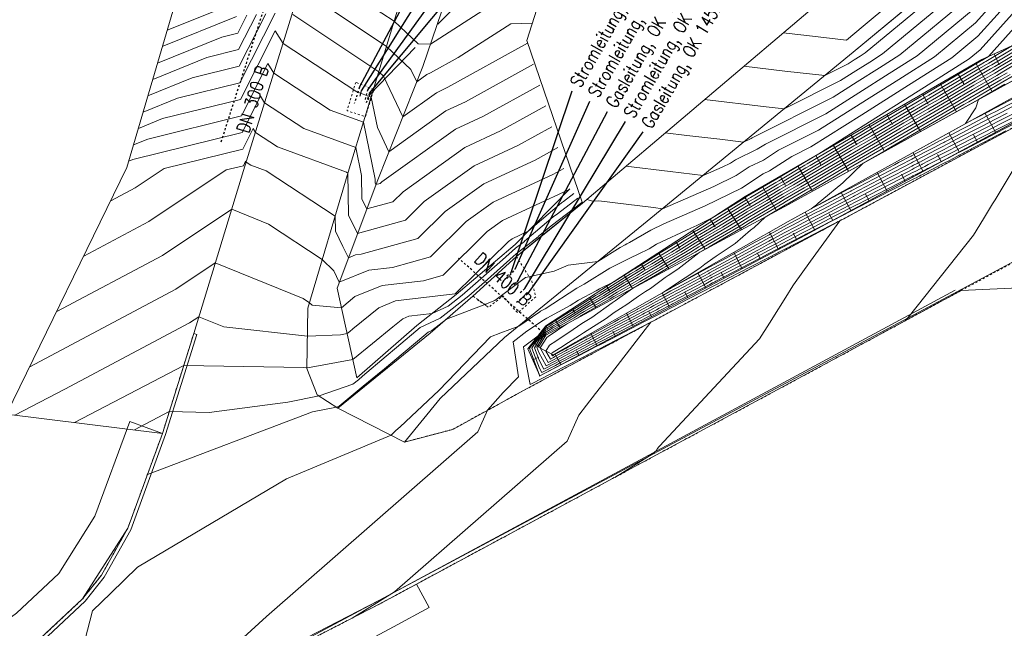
# Model space of a CAD drawing. Header units: metres. Extents: x 3490449 to 3490968, y 5754217 to 5754743.
# Tile 36 of 212: x 3490619 to 3490667, y 5754327 to 5754357. Entities that reach past the tile are written whole.
import ezdxf

# ---------------------------------------------------------------- set-up
doc = ezdxf.new("R2010")
doc.units = ezdxf.units.M
doc.header["$LTSCALE"] = 0.25
for name, pattern in [('Kartierung-07$0$ACAD_ISO12W100', [21, 12, -3, 0, -3, 0, -3]), ('Kartierung-07$0$AUSGEZOGEN', [0]), ('Kartierung-07$0$STRICHLINIE', [19.05, 12.7, -6.35])]:
    doc.linetypes.add(name, pattern=pattern)
for name, color, linetype, lineweight, true_color in [('Kartierung-07$0$$BOESCHUNG', 7, 'Continuous', 18, 0x82563a), ('Kartierung-07$0$$BRUCH', 7, 'Continuous', 18, 0x82563a), ('Kartierung-07$0$$HOEHEN_Haupt', 7, 'Continuous', 18, 0x82563a), ('Kartierung-07$0$$HOEHEN_Mittel', 7, 'Continuous', 18, 0x82563a), ('Kartierung-07$0$B_Befestigt', 7, 'Continuous', 18, 0x82563a), ('Kartierung-07$0$B_Boeschung_OK', 7, 'Continuous', 18, 0x82563a), ('Kartierung-07$0$B_Boeschung_UK', 7, 'Continuous', 18, 0x82563a), ('Kartierung-07$0$B_Flachbord', 7, 'Kartierung-07$0$STRICHLINIE', 18, 0x82563a), ('Kartierung-07$0$B_Nutzungsgrenze', 7, 'Kartierung-07$0$STRICHLINIE', 18, 0x82563a), ('Kartierung-07$0$B_Rinne', 7, 'Continuous', 18, 0x82563a), ('Kartierung-07$0$Hilfe_DGM', 7, 'Continuous', 18, 0x82563a)]:
    doc.layers.add(name, color=color, linetype=linetype, lineweight=lineweight, true_color=true_color)
for name, color, linetype, true_color in [('Kartierung-07$0$B_Gasleitung', 7, 'Kartierung-07$0$STRICHLINIE', 0x82563a), ('Kartierung-07$0$B_Gasleitung_Schrift', 7, 'Kartierung-07$0$AUSGEZOGEN', 0x82563a), ('Kartierung-07$0$B_RW-Leitung_Aus', 7, 'Kartierung-07$0$STRICHLINIE', 0x82563a), ('Kartierung-07$0$B_RW-Leitung_Schrift_Aus', 7, 'Kartierung-07$0$AUSGEZOGEN', 0x82563a), ('Kartierung-07$0$B_Stromleitung', 7, 'Kartierung-07$0$ACAD_ISO12W100', 0x82563a), ('Kartierung-07$0$B_Stromleitung_Schrift', 7, 'Kartierung-07$0$AUSGEZOGEN', 0x82563a), ('Kartierung-07$0$B_Telekommunikationskabel', 7, 'Kartierung-07$0$STRICHLINIE', 0x82563a), ('Kartierung-07$0$B_Telekommunikationskabel_Schrift', 7, 'Kartierung-07$0$STRICHLINIE', 0x82563a), ('Kartierung-07$0$B_Wasserleitung', 7, 'Continuous', 0x82563a), ('Kartierung-07$0$B_Wasserleitung_Schrift', 7, 'Kartierung-07$0$AUSGEZOGEN', 0x82563a)]:
    doc.layers.add(name, color=color, linetype=linetype, true_color=true_color)
doc.layers.add('Kartierung-07$0$B_RW-Leitung', color=7, linetype='Kartierung-07$0$STRICHLINIE')
doc.styles.add('Kartierung-07$0$STANDARD', font='romans.shx', dxfattribs={"width": 0.8})

msp = doc.modelspace()

# ---------------------------------------------------------------- linework, layer by layer
at = {"layer": 'Kartierung-07$0$$BOESCHUNG', "ltscale": 0.02}
for p, q in [((3490666.56, 5754354.951), (3490666.802, 5754354.42)), ((3490665.665, 5754354.507), (3490666.475, 5754353.107)), ((3490664.8, 5754354.007), (3490665.095, 5754353.495)), ((3490663.934, 5754353.506), (3490664.724, 5754352.14)), ((3490663.068, 5754353.005), (3490663.357, 5754352.506)), ((3490662.203, 5754352.505), (3490662.972, 5754351.173)), ((3490661.337, 5754352.004), (3490661.618, 5754351.518)), ((3490666.625, 5754351.14), (3490666.116, 5754352.079)), ((3490660.471, 5754351.504), (3490661.221, 5754350.206)), ((3490659.605, 5754351.003), (3490659.879, 5754350.529)), ((3490664.867, 5754350.187), (3490664.365, 5754351.113)), ((3490665.746, 5754350.664), (3490665.559, 5754351.009)), ((3490658.74, 5754350.503), (3490659.47, 5754349.239)), ((3490657.874, 5754350.002), (3490658.141, 5754349.541)), ((3490663.108, 5754349.234), (3490662.614, 5754350.147)), ((3490663.987, 5754349.711), (3490663.803, 5754350.051)), ((3490657.008, 5754349.502), (3490657.719, 5754348.272)), ((3490661.35, 5754348.281), (3490660.862, 5754349.181)), ((3490662.229, 5754348.758), (3490662.047, 5754349.093)), ((3490656.143, 5754349.001), (3490656.402, 5754348.553)), ((3490655.277, 5754348.5), (3490655.964, 5754347.312)), ((3490659.592, 5754347.328), (3490659.111, 5754348.215)), ((3490660.471, 5754347.805), (3490660.292, 5754348.135)), ((3490654.412, 5754347.998), (3490654.683, 5754347.581)), ((3490653.573, 5754347.454), (3490654.261, 5754346.395)), ((3490657.833, 5754346.375), (3490657.36, 5754347.248)), ((3490658.712, 5754346.852), (3490658.536, 5754347.177)), ((3490652.735, 5754346.909), (3490652.973, 5754346.543)), ((3490651.896, 5754346.365), (3490652.494, 5754345.444)), ((3490656.067, 5754345.436), (3490655.623, 5754346.277)), ((3490656.952, 5754345.903), (3490656.782, 5754346.224)), ((3490651.057, 5754345.82), (3490651.262, 5754345.505)), ((3490650.219, 5754345.275), (3490650.727, 5754344.493)), ((3490654.299, 5754344.502), (3490653.882, 5754345.291)), ((3490655.183, 5754344.969), (3490655.024, 5754345.271)), ((3490649.38, 5754344.731), (3490649.551, 5754344.467)), ((3490652.531, 5754343.568), (3490652.141, 5754344.305)), ((3490653.415, 5754344.035), (3490653.266, 5754344.317)), ((3490648.541, 5754344.186), (3490648.96, 5754343.542)), ((3490647.702, 5754343.642), (3490647.841, 5754343.429)), ((3490650.762, 5754342.633), (3490650.4, 5754343.319)), ((3490651.647, 5754343.1), (3490651.507, 5754343.364)), ((3490646.864, 5754343.097), (3490647.193, 5754342.591)), ((3490646.025, 5754342.553), (3490646.13, 5754342.391)), ((3490648.994, 5754341.699), (3490648.659, 5754342.332)), ((3490649.878, 5754342.166), (3490649.749, 5754342.41)), ((3490645.186, 5754342.008), (3490645.425, 5754341.64)), ((3490644.736, 5754341.716), (3490644.816, 5754341.593)), ((3490648.11, 5754341.232), (3490647.991, 5754341.457)), ((3490644.116, 5754340.931), (3490644.395, 5754340.711)), ((3490647.226, 5754340.765), (3490646.918, 5754341.346)), ((3490646.341, 5754340.298), (3490646.233, 5754340.503)), ((3490644.097, 5754340.07), (3490644.387, 5754340.198)), ((3490645.457, 5754339.831), (3490645.177, 5754340.36))]:
    msp.add_line(p, q, dxfattribs=at)
at = {"layer": 'Kartierung-07$0$$BRUCH', "ltscale": 0.02}
for p, q in [((3490659.701, 5754355.035), (3490674.26, 5754367.107)), ((3490638.745, 5754354.346, 147.144), (3490640.383, 5754359.16, 147.392)), ((3490635.114, 5754349.196), (3490637.908, 5754358.394)), ((3490658.241, 5754357.635), (3490646.514, 5754347.692)), ((3490630.017, 5754349.286), (3490632.373, 5754356.856)), ((3490670.842, 5754356.899), (3490665.968, 5754354.682)), ((3490670.631, 5754355.402), (3490656.545, 5754347.624)), ((3490649.665, 5754346.806), (3490659.701, 5754355.035)), ((3490636.55, 5754348.83, 146.82), (3490638.745, 5754354.346, 147.144)), ((3490665.968, 5754354.682), (3490654.446, 5754348.02)), ((3490656.529, 5754346.79), (3490670.363, 5754354.422)), ((3490657.377, 5754346.128), (3490671.255, 5754353.65)), ((3490669.455, 5754352.424), (3490656.059, 5754345.226)), ((3490627.593, 5754341.352), (3490630.017, 5754349.286)), ((3490633.142, 5754342.574), (3490635.114, 5754349.196)), ((3490634.567, 5754343.549, 146.375), (3490636.55, 5754348.83, 146.82)), ((3490626.613, 5754323.028), (3490673.878, 5754348.259)), ((3490645.899, 5754348.394, 146.303), (3490643.238, 5754345.674, 146.168)), ((3490643.307, 5754345.094, 145.949), (3490646.514, 5754347.692, 145.989)), ((3490656.545, 5754347.624), (3490644.735, 5754341.268)), ((3490654.446, 5754348.02), (3490644.736, 5754341.716)), ((3490642.721, 5754341.146), (3490649.665, 5754346.806)), ((3490645.084, 5754340.307), (3490656.529, 5754346.79)), ((3490643.238, 5754345.674, 146.168), (3490640.363, 5754343.25, 146.196)), ((3490644.44, 5754339.293), (3490657.377, 5754346.128)), ((3490656.059, 5754345.226), (3490643.647, 5754338.571)), ((3490641.179, 5754343.167, 145.937), (3490643.307, 5754345.094, 145.949)), ((3490635.536, 5754339.194, 146.03), (3490634.567, 5754343.549, 146.375)), ((3490640.363, 5754343.25, 146.196), (3490638.461, 5754341.738, 146.04)), ((3490639.1, 5754341.357, 145.877), (3490641.179, 5754343.167, 145.937)), ((3490633.103, 5754339.643), (3490633.142, 5754342.574)), ((3490627.593, 5754341.352), (3490626.067, 5754336.485)), ((3490634.613, 5754337.713, 145.891), (3490639.1, 5754341.357, 145.877)), ((3490638.461, 5754341.738, 146.04), (3490635.536, 5754339.194, 146.03)), ((3490644.736, 5754341.716), (3490643.86, 5754340.606)), ((3490639.586, 5754338.178), (3490642.721, 5754341.146)), ((3490644.735, 5754341.268), (3490644.381, 5754340.688)), ((3490643.86, 5754340.606), (3490644.44, 5754339.293)), ((3490644.381, 5754340.688), (3490645.084, 5754340.307)), ((3490633.601, 5754338.37), (3490633.103, 5754339.643)), ((3490643.647, 5754338.571), (3490640.198, 5754336.682)), ((3490634.613, 5754337.713), (3490633.601, 5754338.37)), ((3490637.85, 5754336.067), (3490639.586, 5754338.178)), ((3490634.613, 5754337.713), (3490637.85, 5754336.067)), ((3490640.198, 5754336.682), (3490637.85, 5754336.067)), ((3490624.376, 5754331.866), (3490626.067, 5754336.485)), ((3490622.181, 5754328.434), (3490624.376, 5754331.866)), ((3490622.181, 5754328.434), (3490620.12, 5754326.501))]:
    msp.add_line(p, q, dxfattribs=at)
at = {"layer": 'Kartierung-07$0$$HOEHEN_Haupt', "ltscale": 0.02}
for points in [[(3490673.732, 5754370.166), (3490673.364, 5754367.288), (3490668.001, 5754362.82), (3490666.387, 5754361.474), (3490664.988, 5754360.308), (3490664.32, 5754359.751), (3490660.182, 5754356.304), (3490659.369, 5754355.626), (3490657.301, 5754355.861), (3490656.29, 5754355.981)], [(3490646.724, 5754347.87), (3490647.021, 5754347.784), (3490647.31, 5754347.799), (3490649.974, 5754347.473), (3490650.416, 5754347.422), (3490652.91, 5754348.498), (3490653.994, 5754349.034), (3490654.641, 5754349.455), (3490655.325, 5754349.784), (3490656.066, 5754350.262), (3490658.003, 5754351.235), (3490660.046, 5754352.526), (3490661.922, 5754353.711), (3490663.665, 5754354.812), (3490665.657, 5754356.466), (3490667.442, 5754358.464)], [(3490631.556, 5754356.935), (3490629.841, 5754353.546), (3490626.792, 5754352.796), (3490625.129, 5754352.125)], [(3490626.293, 5754356.101), (3490628.701, 5754357.073)], [(3490643.846, 5754355.47), (3490639.97, 5754353.327), (3490639.408, 5754353.067), (3490637.769, 5754351.894), (3490636.824, 5754353.872), (3490636.599, 5754354.084), (3490632.42, 5754356.869)], [(3490668.634, 5754355.895), (3490666.303, 5754354.504), (3490666.193, 5754354.44), (3490665.825, 5754354.226), (3490663.57, 5754352.889), (3490663.201, 5754352.674), (3490662.668, 5754352.365), (3490660.488, 5754351.072), (3490659.858, 5754350.706), (3490657.753, 5754349.459), (3490657.441, 5754349.278), (3490656.43, 5754348.679), (3490656.068, 5754348.469), (3490655.1, 5754347.897), (3490654.503, 5754347.547), (3490652.786, 5754346.486), (3490652.231, 5754346.163), (3490652.089, 5754346.08), (3490650.85, 5754345.313), (3490650.392, 5754345.047), (3490649.901, 5754344.743), (3490649.522, 5754344.523), (3490649.151, 5754344.293), (3490648.697, 5754344.03), (3490647.459, 5754343.258), (3490647.015, 5754343.003), (3490646.369, 5754342.598), (3490645.336, 5754341.95), (3490645.06, 5754341.794), (3490644.873, 5754341.676), (3490644.736, 5754341.599), (3490643.981, 5754340.697), (3490643.932, 5754340.617), (3490644.403, 5754339.376), (3490644.422, 5754339.276), (3490644.446, 5754339.289), (3490645.192, 5754339.676), (3490645.246, 5754339.704), (3490645.567, 5754339.87), (3490645.977, 5754340.082), (3490646.107, 5754340.15), (3490646.977, 5754340.6), (3490647.151, 5754340.691), (3490647.457, 5754340.849), (3490647.894, 5754341.074), (3490649.535, 5754341.924), (3490649.726, 5754342.023), (3490649.836, 5754342.08), (3490650.118, 5754342.226), (3490650.406, 5754342.374), (3490650.901, 5754342.63), (3490651.686, 5754343.034), (3490652.912, 5754343.668), (3490652.981, 5754343.704), (3490654.1, 5754344.283), (3490655.503, 5754345.002), (3490655.622, 5754345.063), (3490655.906, 5754345.208), (3490656.037, 5754345.276), (3490656.081, 5754345.299), (3490657.168, 5754345.861), (3490657.404, 5754345.982), (3490658.597, 5754346.599), (3490658.659, 5754346.63), (3490659.047, 5754346.832), (3490658.654, 5754346.287), (3490657.625, 5754344.861), (3490656.798, 5754343.714), (3490656.604, 5754343.404), (3490656.577, 5754343.373), (3490655.623, 5754341.853), (3490655.145, 5754341.092), (3490650.267, 5754335.867), (3490650.234, 5754335.826), (3490650.178, 5754335.754), (3490650.156, 5754335.725), (3490650.143, 5754335.708), (3490650.132, 5754335.694), (3490650.115, 5754335.657), (3490649.87, 5754335.443), (3490649.79, 5754335.394), (3490648.091, 5754334.346)], [(3490669.52, 5754355.591), (3490667.042, 5754354.113), (3490666.689, 5754353.908), (3490665.511, 5754353.223), (3490664.522, 5754352.636), (3490663.426, 5754352), (3490661.841, 5754351.079), (3490660.991, 5754350.575), (3490659.234, 5754349.555), (3490658.484, 5754349.111), (3490657.664, 5754348.636), (3490657.321, 5754348.432), (3490656.392, 5754347.894), (3490656.083, 5754347.711), (3490654.589, 5754346.837), (3490654.143, 5754346.561), (3490652.607, 5754345.666), (3490652.213, 5754345.437), (3490652.004, 5754345.307), (3490650.617, 5754344.503), (3490650.57, 5754344.474), (3490649.373, 5754343.781), (3490649.363, 5754343.775), (3490648.962, 5754343.543), (3490648.112, 5754342.931), (3490647.965, 5754342.837), (3490646.969, 5754342.132), (3490646.489, 5754341.827), (3490645.86, 5754341.39), (3490645.48, 5754341.15), (3490645.221, 5754340.972), (3490644.913, 5754340.778), (3490644.739, 5754340.494), (3490644.954, 5754340.102)], [(3490644.954, 5754340.102), (3490645.111, 5754340.184), (3490645.18, 5754340.22), (3490645.685, 5754340.498), (3490645.78, 5754340.548), (3490645.986, 5754340.656), (3490646.688, 5754341.041), (3490646.734, 5754341.066), (3490646.818, 5754341.109), (3490647.97, 5754341.743), (3490648.482, 5754342.01), (3490649.22, 5754342.415), (3490649.29, 5754342.451), (3490649.331, 5754342.473), (3490649.827, 5754342.745), (3490649.939, 5754342.803), (3490650.305, 5754343.004), (3490650.515, 5754343.113), (3490650.838, 5754343.29), (3490651.456, 5754343.612), (3490652.664, 5754344.272), (3490652.705, 5754344.294), (3490653.123, 5754344.522), (3490653.906, 5754344.93), (3490655.015, 5754345.535), (3490655.144, 5754345.602), (3490655.589, 5754345.844), (3490655.753, 5754345.93), (3490655.809, 5754345.959), (3490656.371, 5754346.265), (3490656.869, 5754346.524), (3490657.751, 5754346.992), (3490658.296, 5754347.272), (3490659.13, 5754347.714), (3490659.711, 5754348.012), (3490659.77, 5754348.042), (3490660.984, 5754348.686), (3490662.246, 5754349.331), (3490662.555, 5754349.494), (3490662.635, 5754349.535), (3490662.813, 5754349.626), (3490662.919, 5754349.68), (3490662.941, 5754349.691), (3490663.384, 5754349.926), (3490663.932, 5754350.206), (3490664.128, 5754350.309), (3490664.362, 5754350.429), (3490664.457, 5754350.477), (3490664.952, 5754350.739), (3490666.255, 5754351.403), (3490666.738, 5754351.658), (3490667.489, 5754352.04)], [(3490645.319, 5754350.394), (3490644.223, 5754349.788), (3490641.71, 5754348.624), (3490639.832, 5754347.281), (3490638.505, 5754345.968), (3490635.741, 5754345.203), (3490635.468, 5754345.171), (3490635.124, 5754345.032), (3490634.854, 5754345.578), (3490634.486, 5754346.32), (3490634.475, 5754347.052), (3490631.115, 5754349.267), (3490630.377, 5754349.536), (3490630.143, 5754349.69), (3490630.118, 5754349.73), (3490630.008, 5754349.512), (3490629.171, 5754349.306), (3490625.399, 5754346.792), (3490622.234, 5754345.115)], [(3490646.492, 5754347.717), (3490645.002, 5754346.579), (3490644.697, 5754346.346), (3490644.384, 5754346.08), (3490644.359, 5754346.056), (3490643.291, 5754345.229), (3490641.741, 5754343.851), (3490640.981, 5754343.187), (3490639.587, 5754342.087), (3490638.618, 5754341.645), (3490637.464, 5754340.663), (3490636.966, 5754340.25), (3490635.807, 5754339.264), (3490635.607, 5754339.098), (3490635.337, 5754338.874), (3490633.694, 5754338.31), (3490632.172, 5754338.013), (3490628.348, 5754337.509), (3490626.399, 5754337.544), (3490624.699, 5754336.653)]]:
    msp.add_lwpolyline(points, dxfattribs=at)
at = {"layer": 'Kartierung-07$0$$HOEHEN_Mittel', "ltscale": 0.02}
for points in [[(3490650.551, 5754351.114), (3490651.601, 5754350.986), (3490653.209, 5754350.797), (3490654.367, 5754350.661), (3490654.731, 5754350.836), (3490654.785, 5754350.872), (3490658.725, 5754352.852), (3490659.899, 5754353.593), (3490660.977, 5754354.274), (3490661.978, 5754354.907), (3490665.43, 5754357.772), (3490666.454, 5754358.919), (3490667.878, 5754360.101), (3490668.341, 5754360.395), (3490674.006, 5754365.097), (3490674.754, 5754365.592), (3490675.289, 5754365.946), (3490675.788, 5754366.277), (3490682.286, 5754373.594), (3490682.847, 5754376.548), (3490684.002, 5754378.556)], [(3490652.464, 5754352.736), (3490655.457, 5754352.382), (3490656.342, 5754352.281), (3490659.087, 5754353.661), (3490659.826, 5754354.127), (3490660.504, 5754354.556), (3490661.135, 5754354.954), (3490665.316, 5754358.425), (3490665.96, 5754359.146), (3490667.545, 5754360.462), (3490667.835, 5754360.646), (3490674.101, 5754365.847), (3490674.57, 5754366.157), (3490674.905, 5754366.379), (3490675.218, 5754366.586), (3490679.291, 5754371.174), (3490679.949, 5754374.639), (3490680.061, 5754375.23), (3490680.292, 5754375.631)], [(3490654.377, 5754354.359), (3490656.379, 5754354.121), (3490658.318, 5754353.901), (3490659.448, 5754354.469), (3490659.752, 5754354.661), (3490660.032, 5754354.838), (3490660.291, 5754355.002), (3490665.202, 5754359.079), (3490665.466, 5754359.374), (3490667.211, 5754360.822), (3490667.33, 5754360.897), (3490674.196, 5754366.597), (3490674.385, 5754366.723), (3490674.521, 5754366.813), (3490674.648, 5754366.896), (3490676.296, 5754368.753), (3490676.688, 5754370.813), (3490676.951, 5754372.871)], [(3490648.637, 5754349.492), (3490650.787, 5754349.23), (3490652.391, 5754349.041), (3490653.32, 5754349.442), (3490653.724, 5754349.642), (3490653.964, 5754349.799), (3490655.028, 5754350.31), (3490655.426, 5754350.567), (3490658.364, 5754352.044), (3490659.972, 5754353.06), (3490661.45, 5754353.993), (3490662.822, 5754354.859), (3490665.544, 5754357.119), (3490666.948, 5754358.691), (3490668.212, 5754359.74)], [(3490667.936, 5754358.236), (3490665.771, 5754355.812), (3490664.509, 5754354.764), (3490662.395, 5754353.429), (3490660.119, 5754351.992), (3490657.641, 5754350.427), (3490656.707, 5754349.957), (3490655.622, 5754349.258), (3490655.318, 5754349.112), (3490654.265, 5754348.427), (3490652.5, 5754347.554), (3490650.478, 5754346.681), (3490649.842, 5754346.378), (3490648.813, 5754345.768), (3490648.681, 5754345.703), (3490648.591, 5754345.659), (3490648.348, 5754345.54), (3490647.273, 5754344.856), (3490645.823, 5754344.674), (3490645.711, 5754344.626), (3490645.144, 5754344.383), (3490643.74, 5754344.07), (3490642.247, 5754342.95), (3490641.547, 5754342.685), (3490639.897, 5754342.051), (3490639.191, 5754341.493), (3490639.01, 5754341.411), (3490638.794, 5754341.227), (3490636.872, 5754339.634), (3490636.712, 5754339.498), (3490635.843, 5754338.778), (3490634.673, 5754337.809), (3490634.537, 5754337.762), (3490633.372, 5754337.535), (3490625.332, 5754334.478)], [(3490668.431, 5754358.009), (3490665.885, 5754355.159), (3490665.352, 5754354.717), (3490662.868, 5754353.147), (3490660.192, 5754351.458), (3490658.033, 5754350.094), (3490657.314, 5754349.668), (3490657.307, 5754349.664), (3490655.895, 5754348.827), (3490655.873, 5754348.814), (3490654.511, 5754348.008), (3490654.452, 5754347.973), (3490652.86, 5754346.99), (3490652.09, 5754346.609), (3490651.789, 5754346.479), (3490650.127, 5754345.687), (3490649.768, 5754345.474), (3490649.223, 5754345.206), (3490648.851, 5754345.024), (3490647.851, 5754344.533), (3490646.606, 5754343.742), (3490646.247, 5754343.555), (3490644.707, 5754342.553), (3490644.477, 5754342.428), (3490644.443, 5754342.409), (3490643.415, 5754341.712), (3490642.542, 5754341.381), (3490642.035, 5754341.186), (3490639.525, 5754338.575), (3490639.27, 5754338.335), (3490637.636, 5754336.812), (3490637.437, 5754336.625), (3490637.197, 5754336.399), (3490632.111, 5754334.278), (3490624.854, 5754329.976), (3490623.559, 5754328.714), (3490622.666, 5754327.843), (3490622.044, 5754325.472)], [(3490668.925, 5754357.782), (3490666.285, 5754354.826), (3490666.008, 5754354.661), (3490665.995, 5754354.653), (3490665.951, 5754354.628), (3490663.189, 5754352.99), (3490663.112, 5754352.944), (3490662.999, 5754352.879), (3490660.287, 5754351.271), (3490660.107, 5754351.167), (3490657.46, 5754349.598), (3490657.352, 5754349.535), (3490656.073, 5754348.778), (3490655.938, 5754348.699), (3490654.707, 5754347.971), (3490654.469, 5754347.831), (3490652.243, 5754346.456), (3490652.081, 5754346.362), (3490652.039, 5754346.338), (3490650.388, 5754345.315), (3490650.302, 5754345.265), (3490649.634, 5754344.851), (3490649.581, 5754344.82), (3490649.066, 5754344.5), (3490649.023, 5754344.475), (3490648.053, 5754343.869), (3490647.354, 5754343.526), (3490647.18, 5754343.416), (3490646.322, 5754342.97), (3490645.919, 5754342.708), (3490644.787, 5754342.092), (3490644.616, 5754341.999), (3490643.815, 5754341.456), (3490643.14, 5754340.947), (3490643.405, 5754339.244), (3490642.649, 5754338.474), (3490641.892, 5754337.61), (3490641.416, 5754336.556), (3490631.141, 5754327.579), (3490628.342, 5754325.034)], [(3490635.547, 5754357.738), (3490637.345, 5754356.54), (3490638.519, 5754355.441), (3490639.115, 5754355.433), (3490642.121, 5754357.358)], [(3490644.071, 5754356.444), (3490643.026, 5754356.419), (3490640.458, 5754354.774), (3490639.119, 5754354.035), (3490638.948, 5754353.955), (3490638.447, 5754353.597), (3490638.158, 5754354.201), (3490636.972, 5754355.312), (3490633.983, 5754357.303)], [(3490631.098, 5754356.903), (3490629.808, 5754354.353), (3490627.513, 5754353.788), (3490625.362, 5754352.92)], [(3490625.594, 5754353.715), (3490628.235, 5754354.781), (3490629.775, 5754355.16), (3490630.641, 5754356.871)], [(3490625.827, 5754354.51), (3490628.956, 5754355.774), (3490629.742, 5754355.967), (3490630.183, 5754356.839)], [(3490626.06, 5754355.306), (3490629.678, 5754356.766)], [(3490670.791, 5754356.849), (3490666.599, 5754354.348), (3490666.392, 5754354.227), (3490665.7, 5754353.825), (3490663.951, 5754352.788), (3490663.291, 5754352.404), (3490662.337, 5754351.85), (3490660.689, 5754350.873), (3490659.608, 5754350.246), (3490658.045, 5754349.32), (3490657.53, 5754349.021), (3490656.786, 5754348.58), (3490656.197, 5754348.239), (3490655.494, 5754347.822), (3490654.538, 5754347.263), (3490653.329, 5754346.516), (3490652.381, 5754345.964), (3490652.139, 5754345.823), (3490651.311, 5754345.311), (3490650.482, 5754344.829), (3490650.169, 5754344.635), (3490649.462, 5754344.226), (3490649.236, 5754344.086), (3490648.37, 5754343.585), (3490647.661, 5754343.143), (3490646.734, 5754342.61), (3490646.395, 5754342.398), (3490645.852, 5754342.058), (3490645.172, 5754341.672), (3490645.082, 5754341.616), (3490644.735, 5754341.419), (3490644.389, 5754341.007), (3490644.175, 5754340.656), (3490644.408, 5754340.042), (3490644.643, 5754339.613), (3490645.176, 5754339.891), (3490645.409, 5754340.013), (3490645.605, 5754340.121), (3490645.913, 5754340.281), (3490646.578, 5754340.629), (3490646.843, 5754340.775), (3490646.984, 5754340.848), (3490647.238, 5754340.98), (3490647.668, 5754341.217), (3490649.092, 5754341.96), (3490649.358, 5754342.106), (3490649.543, 5754342.202), (3490649.652, 5754342.259), (3490649.829, 5754342.356), (3490650.116, 5754342.506), (3490650.246, 5754342.577), (3490650.771, 5754342.851), (3490650.884, 5754342.912), (3490652.405, 5754343.705), (3490652.807, 5754343.925), (3490652.902, 5754343.974), (3490653.041, 5754344.05), (3490654.809, 5754344.97), (3490655.157, 5754345.16), (3490655.432, 5754345.303), (3490655.57, 5754345.379), (3490655.915, 5754345.558), (3490656.034, 5754345.62), (3490656.205, 5754345.713), (3490657.228, 5754346.245), (3490657.487, 5754346.382), (3490658.569, 5754346.937), (3490658.78, 5754347.049), (3490659.898, 5754347.622), (3490660.01, 5754347.679), (3490660.255, 5754347.809), (3490662.582, 5754348.999), (3490662.609, 5754349.013), (3490662.754, 5754349.087), (3490663.079, 5754349.253), (3490663.272, 5754349.352), (3490663.312, 5754349.372), (3490663.334, 5754349.384), (3490664.207, 5754349.83), (3490664.318, 5754349.887), (3490664.708, 5754350.088), (3490664.732, 5754350.1), (3490664.883, 5754350.178), (3490665.097, 5754350.29), (3490667.054, 5754351.302), (3490667.78, 5754351.677)], [(3490669.808, 5754356.429), (3490666.451, 5754354.426), (3490666.293, 5754354.334), (3490665.763, 5754354.026), (3490663.761, 5754352.838), (3490663.246, 5754352.539), (3490662.503, 5754352.108), (3490660.589, 5754350.973), (3490659.733, 5754350.476), (3490657.899, 5754349.389), (3490657.486, 5754349.15), (3490656.608, 5754348.63), (3490656.132, 5754348.354), (3490655.297, 5754347.859), (3490654.52, 5754347.405), (3490653.057, 5754346.501), (3490652.306, 5754346.064), (3490652.114, 5754345.952), (3490651.08, 5754345.312), (3490650.437, 5754344.938), (3490650.035, 5754344.689), (3490649.492, 5754344.375), (3490649.194, 5754344.189), (3490648.533, 5754343.808), (3490647.56, 5754343.2), (3490646.874, 5754342.807), (3490646.382, 5754342.498), (3490645.594, 5754342.004), (3490645.116, 5754341.733), (3490644.978, 5754341.646), (3490644.736, 5754341.509), (3490644.185, 5754340.852), (3490644.054, 5754340.636), (3490644.424, 5754339.66), (3490644.539, 5754339.45), (3490645.198, 5754339.794), (3490645.486, 5754339.944), (3490645.578, 5754339.995), (3490645.957, 5754340.193), (3490646.775, 5754340.62), (3490646.895, 5754340.686), (3490647.068, 5754340.776), (3490647.378, 5754340.938), (3490647.568, 5754341.042), (3490649.296, 5754341.944), (3490649.404, 5754342.003), (3490649.628, 5754342.12), (3490649.759, 5754342.188), (3490649.83, 5754342.227), (3490650.175, 5754342.407), (3490650.226, 5754342.435), (3490650.857, 5754342.763), (3490650.899, 5754342.787), (3490652.721, 5754343.736), (3490652.855, 5754343.809), (3490652.968, 5754343.868), (3490653.013, 5754343.893), (3490655.11, 5754344.984), (3490655.204, 5754345.035), (3490655.528, 5754345.204), (3490655.564, 5754345.223), (3490655.969, 5754345.434), (3490656.109, 5754345.506), (3490656.15, 5754345.529), (3490657.347, 5754346.151), (3490657.399, 5754346.179), (3490658.66, 5754346.826), (3490658.663, 5754346.828), (3490658.743, 5754346.868), (3490659.961, 5754347.488), (3490660.061, 5754347.539), (3490660.81, 5754347.928), (3490662.689, 5754348.892), (3490662.76, 5754348.929), (3490662.908, 5754349.005), (3490662.989, 5754349.046), (3490663.005, 5754349.054), (3490664.053, 5754349.601), (3490664.414, 5754349.787), (3490664.54, 5754349.852), (3490664.818, 5754349.997), (3490664.864, 5754350.021), (3490666.793, 5754351.03), (3490667.137, 5754351.208)], [(3490668.071, 5754351.977), (3490666.958, 5754351.41), (3490666.863, 5754351.36), (3490664.906, 5754350.363), (3490664.755, 5754350.283), (3490664.611, 5754350.209), (3490664.254, 5754350.027), (3490664.19, 5754349.993), (3490663.351, 5754349.565), (3490663.188, 5754349.479), (3490663.154, 5754349.461), (3490662.99, 5754349.378), (3490662.714, 5754349.237), (3490662.591, 5754349.174), (3490662.47, 5754349.11), (3490660.498, 5754348.101), (3490659.93, 5754347.8), (3490659.836, 5754347.752), (3490658.897, 5754347.271), (3490658.478, 5754347.049), (3490657.575, 5754346.586), (3490657.108, 5754346.338), (3490656.261, 5754345.897), (3490655.959, 5754345.733), (3490655.861, 5754345.682), (3490655.577, 5754345.534), (3490655.336, 5754345.403), (3490655.11, 5754345.285), (3490654.508, 5754344.957), (3490653.068, 5754344.207), (3490652.837, 5754344.081), (3490652.759, 5754344.041), (3490652.089, 5754343.674), (3490650.869, 5754343.038), (3490650.686, 5754342.938), (3490650.266, 5754342.719), (3490650.057, 5754342.605), (3490649.829, 5754342.486), (3490649.545, 5754342.33), (3490649.459, 5754342.285), (3490649.312, 5754342.209), (3490648.889, 5754341.977), (3490647.769, 5754341.392), (3490647.098, 5754341.023), (3490646.901, 5754340.921), (3490646.791, 5754340.864), (3490646.381, 5754340.638), (3490645.869, 5754340.37), (3490645.632, 5754340.246), (3490645.333, 5754340.082), (3490645.155, 5754339.989), (3490644.746, 5754339.776), (3490644.392, 5754340.424), (3490644.297, 5754340.675), (3490644.594, 5754341.161), (3490644.735, 5754341.33), (3490645.187, 5754341.585), (3490645.228, 5754341.612), (3490646.11, 5754342.111), (3490646.408, 5754342.298), (3490646.593, 5754342.414), (3490647.762, 5754343.085), (3490648.207, 5754343.363), (3490649.279, 5754343.982), (3490649.432, 5754344.078), (3490650.303, 5754344.582), (3490650.527, 5754344.721), (3490651.542, 5754345.31), (3490652.164, 5754345.694), (3490652.456, 5754345.865), (3490653.6, 5754346.531), (3490654.555, 5754347.121), (3490655.69, 5754347.785), (3490656.262, 5754348.124), (3490656.964, 5754348.531), (3490657.575, 5754348.893), (3490658.192, 5754349.25), (3490659.484, 5754350.016), (3490660.79, 5754350.774), (3490662.172, 5754351.593), (3490663.336, 5754352.269), (3490664.142, 5754352.737), (3490665.637, 5754353.624), (3490666.491, 5754354.121), (3490666.747, 5754354.27), (3490670.367, 5754356.43)], [(3490644.141, 5754354.455), (3490640.821, 5754352.619), (3490639.868, 5754352.178), (3490637.092, 5754350.192), (3490636.53, 5754351.368), (3490636.226, 5754352.856), (3490635.526, 5754353.111), (3490631.938, 5754355.457), (3490631.563, 5754356.076), (3490629.875, 5754352.739), (3490626.07, 5754351.803), (3490624.896, 5754351.33)], [(3490664.929, 5754350.551), (3490664.606, 5754350.38), (3490664.487, 5754350.319), (3490664.191, 5754350.168), (3490664.061, 5754350.099), (3490663.367, 5754349.745), (3490663.064, 5754349.585), (3490663.036, 5754349.571), (3490662.902, 5754349.502), (3490662.674, 5754349.386), (3490662.573, 5754349.334), (3490662.358, 5754349.22), (3490660.741, 5754348.393), (3490659.85, 5754347.921), (3490659.773, 5754347.882), (3490659.014, 5754347.493), (3490658.387, 5754347.161), (3490657.663, 5754346.789), (3490656.989, 5754346.431), (3490656.316, 5754346.081), (3490655.884, 5754345.846), (3490655.807, 5754345.806), (3490655.583, 5754345.689), (3490655.24, 5754345.502), (3490655.062, 5754345.41), (3490654.207, 5754344.943), (3490653.095, 5754344.365), (3490652.771, 5754344.187), (3490652.712, 5754344.156), (3490651.773, 5754343.643), (3490650.853, 5754343.164), (3490650.6, 5754343.026), (3490650.285, 5754342.861), (3490649.998, 5754342.704), (3490649.828, 5754342.615), (3490649.438, 5754342.401), (3490649.374, 5754342.368), (3490649.266, 5754342.312), (3490648.685, 5754341.993), (3490647.869, 5754341.568), (3490646.958, 5754341.066), (3490646.817, 5754340.993), (3490646.74, 5754340.952), (3490646.184, 5754340.647), (3490645.824, 5754340.459), (3490645.658, 5754340.372), (3490645.257, 5754340.151), (3490645.133, 5754340.086), (3490644.85, 5754339.939), (3490644.466, 5754340.642), (3490644.777, 5754341.152), (3490644.85, 5754341.198), (3490645.302, 5754341.508), (3490645.349, 5754341.538), (3490645.735, 5754341.806), (3490646.368, 5754342.165), (3490646.42, 5754342.198), (3490646.453, 5754342.218), (3490647.863, 5754343.028), (3490648.043, 5754343.14), (3490649.321, 5754343.878), (3490649.402, 5754343.929), (3490650.437, 5754344.528), (3490650.572, 5754344.612), (3490651.773, 5754345.309), (3490652.188, 5754345.566), (3490652.531, 5754345.766), (3490653.872, 5754346.546), (3490654.572, 5754346.979), (3490655.887, 5754347.748), (3490656.327, 5754348.009), (3490657.143, 5754348.482), (3490657.619, 5754348.764), (3490658.338, 5754349.181), (3490659.359, 5754349.786), (3490660.89, 5754350.674), (3490662.007, 5754351.336), (3490663.381, 5754352.135), (3490664.332, 5754352.687), (3490665.574, 5754353.424), (3490666.59, 5754354.015), (3490666.895, 5754354.191), (3490669.944, 5754356.01)], [(3490667.46, 5754355.36), (3490666.156, 5754354.583), (3490666.094, 5754354.547), (3490665.888, 5754354.427), (3490663.38, 5754352.939), (3490663.156, 5754352.809), (3490662.834, 5754352.622), (3490660.388, 5754351.172), (3490659.982, 5754350.937), (3490657.607, 5754349.529), (3490657.396, 5754349.407), (3490656.252, 5754348.729), (3490656.003, 5754348.584), (3490654.904, 5754347.934), (3490654.486, 5754347.689), (3490652.514, 5754346.471), (3490652.156, 5754346.263), (3490652.064, 5754346.209), (3490650.619, 5754345.314), (3490650.347, 5754345.156), (3490649.768, 5754344.797), (3490649.552, 5754344.672), (3490649.109, 5754344.396), (3490648.86, 5754344.253), (3490647.358, 5754343.315), (3490647.155, 5754343.199), (3490646.356, 5754342.698), (3490645.077, 5754341.896), (3490645.004, 5754341.855), (3490644.768, 5754341.707), (3490644.736, 5754341.688), (3490644.359, 5754341.238), (3490643.651, 5754340.705), (3490643.782, 5754339.861), (3490643.969, 5754338.864), (3490644.603, 5754339.191), (3490644.879, 5754339.334), (3490645.592, 5754339.702), (3490645.695, 5754339.755), (3490645.826, 5754339.823), (3490646.998, 5754340.427), (3490647.197, 5754340.53), (3490647.237, 5754340.551), (3490647.307, 5754340.587), (3490649.853, 5754341.899), (3490649.853, 5754341.899), (3490647.929, 5754339.422), (3490647.159, 5754338.432), (3490646.717, 5754337.862), (3490646.339, 5754337.376), (3490645.765, 5754336.107), (3490637.366, 5754328.768), (3490635.31, 5754327.501)], [(3490644.435, 5754353.439), (3490641.671, 5754351.911), (3490640.329, 5754351.289), (3490636.755, 5754348.733), (3490636.672, 5754348.651), (3490636.461, 5754348.593), (3490636.421, 5754348.673), (3490636.418, 5754348.864), (3490635.853, 5754351.628), (3490634.239, 5754352.218), (3490631.489, 5754354.015), (3490631.202, 5754354.49), (3490629.908, 5754351.933), (3490625.348, 5754350.811), (3490624.664, 5754350.534)], [(3490667.19, 5754354.035), (3490666.789, 5754353.802), (3490665.448, 5754353.022), (3490664.713, 5754352.586), (3490663.471, 5754351.865), (3490661.676, 5754350.822), (3490661.091, 5754350.475), (3490659.109, 5754349.325), (3490658.63, 5754349.041), (3490657.709, 5754348.507), (3490657.499, 5754348.383), (3490656.457, 5754347.779), (3490656.28, 5754347.674), (3490654.606, 5754346.695), (3490654.415, 5754346.576), (3490652.682, 5754345.567), (3490652.238, 5754345.308), (3490652.235, 5754345.306), (3490652.189, 5754345.28), (3490651.157, 5754344.471), (3490650.692, 5754344.165), (3490650.544, 5754344.068), (3490649.826, 5754343.539), (3490649.592, 5754343.387), (3490649.249, 5754343.165), (3490648.674, 5754342.751), (3490648.068, 5754342.362), (3490647.664, 5754342.076), (3490646.572, 5754341.382), (3490646.37, 5754341.242), (3490645.658, 5754340.792)], [(3490667.338, 5754353.957), (3490666.888, 5754353.695), (3490665.386, 5754352.822), (3490664.903, 5754352.536), (3490663.516, 5754351.73), (3490661.51, 5754350.565), (3490661.192, 5754350.376), (3490658.985, 5754349.095), (3490658.777, 5754348.972), (3490657.753, 5754348.379), (3490657.677, 5754348.333), (3490656.522, 5754347.664), (3490656.476, 5754347.637), (3490655.416, 5754347.016), (3490654.871, 5754346.506), (3490654.697, 5754346.382), (3490653.958, 5754345.73)], [(3490667.486, 5754353.879), (3490666.987, 5754353.589), (3490665.323, 5754352.621), (3490665.094, 5754352.485), (3490663.561, 5754351.595), (3490661.345, 5754350.308), (3490661.292, 5754350.276), (3490660.193, 5754349.638), (3490659.19, 5754348.683)], [(3490667.086, 5754353.482), (3490665.805, 5754352.737), (3490665.667, 5754352.333), (3490665.175, 5754351.56), (3490666.298, 5754352.152), (3490666.325, 5754352.166), (3490667.99, 5754353.044)], [(3490644.73, 5754352.424), (3490642.522, 5754351.204), (3490640.789, 5754350.401), (3490637.781, 5754348.249), (3490637.283, 5754347.757), (3490636.015, 5754347.406), (3490635.776, 5754347.889), (3490635.76, 5754349.031), (3490635.48, 5754350.399), (3490632.952, 5754351.324), (3490631.04, 5754352.574), (3490630.841, 5754352.903), (3490629.941, 5754351.126), (3490624.627, 5754349.818), (3490624.431, 5754349.739)], [(3490659.19, 5754348.683), (3490658.169, 5754347.837), (3490657.995, 5754347.682), (3490657.917, 5754347.613), (3490657.657, 5754347.412), (3490658.015, 5754347.602), (3490658.024, 5754347.607), (3490659.481, 5754348.38), (3490659.525, 5754348.402), (3490659.529, 5754348.405), (3490661.713, 5754349.562), (3490661.911, 5754349.663), (3490662.502, 5754349.976), (3490662.516, 5754349.983), (3490662.547, 5754349.999), (3490662.566, 5754350.008), (3490662.57, 5754350.01), (3490663.433, 5754350.467), (3490663.545, 5754350.524), (3490663.938, 5754350.732), (3490663.989, 5754350.758), (3490664.009, 5754350.768), (3490665.022, 5754351.303), (3490665.343, 5754351.467), (3490666.408, 5754352.029), (3490666.616, 5754352.134), (3490668.016, 5754352.872)], [(3490653.958, 5754345.73), (3490653.033, 5754345.103), (3490652.591, 5754344.803), (3490652.481, 5754344.717), (3490652.234, 5754344.523), (3490650.801, 5754343.581), (3490650.411, 5754343.324), (3490650.807, 5754343.542), (3490650.824, 5754343.55), (3490652.569, 5754344.504), (3490652.574, 5754344.507), (3490653.177, 5754344.837), (3490653.304, 5754344.903), (3490654.921, 5754345.785), (3490654.952, 5754345.801), (3490655.601, 5754346.155), (3490655.645, 5754346.177), (3490655.66, 5754346.185), (3490656.482, 5754346.634), (3490656.631, 5754346.711), (3490657.927, 5754347.399), (3490658.115, 5754347.495), (3490659.364, 5754348.158), (3490659.587, 5754348.272), (3490659.609, 5754348.284), (3490661.47, 5754349.27), (3490662.023, 5754349.552), (3490662.52, 5754349.815), (3490662.555, 5754349.834), (3490662.636, 5754349.875), (3490662.683, 5754349.899), (3490662.693, 5754349.904), (3490663.417, 5754350.287), (3490663.674, 5754350.418), (3490664.001, 5754350.591), (3490664.113, 5754350.648), (3490664.159, 5754350.671), (3490664.999, 5754351.115), (3490665.647, 5754351.446), (3490666.518, 5754351.905), (3490666.907, 5754352.103), (3490668.041, 5754352.701)], [(3490645.658, 5754340.792), (3490645.591, 5754340.746), (3490645.049, 5754340.404), (3490645.013, 5754340.346), (3490645.057, 5754340.265), (3490645.09, 5754340.282), (3490645.104, 5754340.289), (3490645.711, 5754340.624), (3490645.736, 5754340.637), (3490645.789, 5754340.664), (3490646.636, 5754341.13), (3490646.651, 5754341.138), (3490646.678, 5754341.152), (3490648.07, 5754341.918), (3490648.278, 5754342.026), (3490649.174, 5754342.518), (3490649.205, 5754342.534), (3490649.224, 5754342.544), (3490649.827, 5754342.874), (3490649.88, 5754342.902), (3490650.325, 5754343.146), (3490650.429, 5754343.2), (3490650.823, 5754343.416), (3490651.14, 5754343.581), (3490652.616, 5754344.388), (3490652.64, 5754344.4), (3490653.15, 5754344.679), (3490653.605, 5754344.916), (3490654.968, 5754345.66), (3490655.048, 5754345.701), (3490655.595, 5754346), (3490655.699, 5754346.054), (3490655.734, 5754346.072), (3490656.427, 5754346.449), (3490656.75, 5754346.618), (3490657.839, 5754347.196), (3490658.206, 5754347.384), (3490659.247, 5754347.936), (3490659.649, 5754348.142), (3490659.69, 5754348.163), (3490661.227, 5754348.978), (3490662.134, 5754349.442), (3490662.537, 5754349.655), (3490662.595, 5754349.684), (3490662.724, 5754349.75), (3490662.801, 5754349.79), (3490662.817, 5754349.798), (3490663.4, 5754350.106), (3490663.803, 5754350.312), (3490664.065, 5754350.45), (3490664.238, 5754350.538), (3490664.308, 5754350.574), (3490664.975, 5754350.927), (3490665.951, 5754351.424), (3490666.628, 5754351.781), (3490667.198, 5754352.071)], [(3490667.78, 5754352.008), (3490666.848, 5754351.534), (3490666.559, 5754351.382), (3490664.929, 5754350.551)], [(3490645.024, 5754351.409), (3490643.373, 5754350.496), (3490641.249, 5754349.512), (3490638.807, 5754347.765), (3490637.894, 5754346.863), (3490635.57, 5754346.219), (3490635.131, 5754347.105), (3490635.101, 5754349.154), (3490635.036, 5754349.197), (3490631.665, 5754350.43), (3490630.591, 5754351.132), (3490630.479, 5754351.317), (3490629.974, 5754350.319), (3490626.15, 5754349.378), (3490624.736, 5754348.435), (3490623.549, 5754347.806)], [(3490645.613, 5754349.379), (3490645.074, 5754349.08), (3490642.17, 5754347.735), (3490640.858, 5754346.797), (3490639.116, 5754345.074), (3490637.261, 5754344.561), (3490636.119, 5754344.424), (3490634.678, 5754343.846), (3490634.409, 5754344.389), (3490633.849, 5754344.95), (3490631.233, 5754346.674), (3490629.441, 5754347.401), (3490626.062, 5754345.148), (3490620.919, 5754342.423)], [(3490667.593, 5754349.472), (3490666.61, 5754347.853), (3490666.487, 5754347.65), (3490666.049, 5754346.93), (3490665.563, 5754346.129), (3490662.374, 5754342.118), (3490662.31, 5754342.05), (3490662.232, 5754341.965)], [(3490646.101, 5754348.164), (3490645.594, 5754347.777), (3490645.49, 5754347.698), (3490643.869, 5754346.319), (3490643.091, 5754345.958), (3490642.91, 5754345.829), (3490640.339, 5754343.286), (3490640.302, 5754343.276), (3490637.42, 5754342.932), (3490636.601, 5754342.603), (3490635.339, 5754341.57), (3490635.195, 5754341.452), (3490635.059, 5754341.34), (3490634.741, 5754341.282), (3490633.124, 5754341.225), (3490629.051, 5754341.673), (3490627.841, 5754342.164), (3490627.387, 5754341.861), (3490621.31, 5754338.641), (3490618.88, 5754337.367)], [(3490645.905, 5754348.387), (3490645.89, 5754348.376), (3490645.887, 5754348.374), (3490645.84, 5754348.334), (3490642.63, 5754346.847), (3490641.884, 5754346.313), (3490639.728, 5754344.18), (3490638.782, 5754343.918), (3490636.769, 5754343.678), (3490635.439, 5754343.144), (3490634.778, 5754342.602), (3490633.353, 5754342.718), (3490633.223, 5754342.847), (3490632.922, 5754343.046), (3490628.641, 5754344.782), (3490626.725, 5754343.505), (3490619.604, 5754339.732)], [(3490621.79, 5754337.01), (3490627.106, 5754339.797), (3490632.948, 5754339.691), (3490633.103, 5754339.674), (3490633.135, 5754339.675), (3490635.339, 5754340.078), (3490636.288, 5754340.854), (3490637.29, 5754341.675), (3490637.764, 5754342.062), (3490638.071, 5754342.186), (3490639.193, 5754342.32), (3490639.983, 5754342.68), (3490640.665, 5754343.219), (3490642.632, 5754344.936), (3490643.259, 5754345.494), (3490643.692, 5754345.829), (3490643.702, 5754345.838), (3490645.094, 5754347.022), (3490645.298, 5754347.178), (3490646.297, 5754347.94)]]:
    msp.add_lwpolyline(points, dxfattribs=at)
at = {"layer": 'Kartierung-07$0$B_Befestigt', "ltscale": 0.02}
for p, q in [((3490635.114, 5754349.196, 145.891), (3490637.908, 5754358.394, 145.891)), ((3490633.142, 5754342.574, 145.891), (3490635.114, 5754349.196, 145.891)), ((3490633.103, 5754339.643, 145.891), (3490633.142, 5754342.574, 145.891)), ((3490633.601, 5754338.37, 145.891), (3490633.103, 5754339.643, 145.891)), ((3490634.613, 5754337.713, 145.891), (3490633.601, 5754338.37, 145.891))]:
    msp.add_line(p, q, dxfattribs=at)
for points, elevation in [([(3490627.593, 5754341.352), (3490630.017, 5754349.286), (3490632.373, 5754356.856), (3490634.861, 5754366.401), (3490636.858, 5754375.441), (3490638.028, 5754381.946), (3490638.955, 5754389.833), (3490640.036, 5754397.942), (3490640.741, 5754404.731), (3490636.264, 5754408.682), (3490629.903, 5754412.025)], 146.169), ([(3490707.016, 5754393.445), (3490699.974, 5754389.859), (3490691.049, 5754384.113), (3490679.365, 5754374.9), (3490670.899, 5754367.785), (3490658.241, 5754357.635), (3490646.514, 5754347.692)], 145.927), ([(3490637.85, 5754336.067), (3490639.586, 5754338.178), (3490642.721, 5754341.146), (3490649.665, 5754346.806), (3490659.701, 5754355.035), (3490674.26, 5754367.107), (3490690.312, 5754380.082), (3490697.648, 5754384.774), (3490708.671, 5754390.61)], 144.943), ([(3490639.1, 5754341.357), (3490634.613, 5754337.713), (3490637.85, 5754336.067)], 145.927)]:
    msp.add_lwpolyline(points, dxfattribs=dict(at, elevation=elevation))
msp.add_lwpolyline([(3490646.514, 5754347.692), (3490644.582, 5754346.15), (3490643.307, 5754345.094), (3490641.179, 5754343.167)], dxfattribs=at)
at = {"layer": 'Kartierung-07$0$B_Boeschung_OK', "ltscale": 0.02}
msp.add_lwpolyline([(3490644.736, 5754341.716), (3490643.86, 5754340.606), (3490644.44, 5754339.293), (3490657.377, 5754346.128), (3490671.255, 5754353.65), (3490683.343, 5754360.346), (3490693.891, 5754365.893), (3490694.796, 5754367.16), (3490694.568, 5754368.201), (3490693.757, 5754368.638), (3490682.459, 5754362.651), (3490670.842, 5754356.899), (3490665.968, 5754354.682), (3490654.446, 5754348.02)], close=True, dxfattribs=at)
at = {"layer": 'Kartierung-07$0$B_Boeschung_UK', "ltscale": 0.02}
msp.add_lwpolyline([(3490644.735, 5754341.268), (3490644.381, 5754340.688), (3490645.084, 5754340.307), (3490656.529, 5754346.79), (3490670.363, 5754354.422), (3490682.487, 5754361.065), (3490693.84, 5754367.149), (3490694.034, 5754367.384), (3490693.663, 5754368.042), (3490682.581, 5754361.96), (3490670.631, 5754355.402), (3490656.545, 5754347.624)], close=True, dxfattribs=at)
at = {"layer": 'Kartierung-07$0$B_Flachbord', "ltscale": 0.02, "flags": 128}
for points in [[(3490673.878, 5754348.259), (3490694.007, 5754359.054), (3490708.479, 5754366.772), (3490713.112, 5754369.296), (3490715.238, 5754370.816), (3490716.625, 5754372.611), (3490716.702, 5754376.542), (3490715.647, 5754379.23), (3490713.893, 5754382.003), (3490711.421, 5754384.102), (3490708.725, 5754385.188), (3490705.944, 5754385.145), (3490702.925, 5754384.352), (3490700.398, 5754382.83), (3490698.583, 5754380.42), (3490697.72, 5754377.835), (3490697.697, 5754374.458), (3490697.663, 5754371.609), (3490697.14, 5754369.043), (3490695.94, 5754367), (3490693.369, 5754365.286), (3490686.941, 5754361.826), (3490669.455, 5754352.424), (3490656.059, 5754345.226), (3490643.647, 5754338.571), (3490640.198, 5754336.682), (3490637.85, 5754336.067)], [(3490627.593, 5754341.352), (3490626.067, 5754336.485), (3490624.376, 5754331.866), (3490623.093, 5754329.582), (3490622.181, 5754328.434), (3490620.12, 5754326.501), (3490616.299, 5754323.961), (3490615.513, 5754323.479)]]:
    msp.add_lwpolyline(points, dxfattribs=at)
at = {"layer": 'Kartierung-07$0$B_Flachbord', "ltscale": 0.02}
for points in [[(3490664.954, 5754343.437), (3490673.878, 5754348.259)], [(3490610.735, 5754314.371), (3490612.655, 5754315.557), (3490626.613, 5754323.028), (3490636.71, 5754328.221), (3490658.504, 5754339.951), (3490664.954, 5754343.437)]]:
    msp.add_lwpolyline(points, dxfattribs=at)
at = {"layer": 'Kartierung-07$0$B_Gasleitung', "ltscale": 0.02}
for points in [[(3490635.662, 5754353.333), (3490635.407, 5754352.546)], [(3490643.391, 5754343.939), (3490643.193, 5754343.732)], [(3490643.85, 5754343.282), (3490643.234, 5754342.799)]]:
    msp.add_lwpolyline(points, dxfattribs=at)
at = {"layer": 'Kartierung-07$0$B_Gasleitung_Schrift', "ltscale": 0.02}
for points in [[(3490635.662, 5754353.333), (3490641.177, 5754363.695)], [(3490643.391, 5754343.939), (3490647.743, 5754352.157)], [(3490643.85, 5754343.282), (3490649.475, 5754351.157)]]:
    msp.add_lwpolyline(points, dxfattribs=at)
at = {"layer": 'Kartierung-07$0$B_Nutzungsgrenze', "ltscale": 0.01, "flags": 128}
for points in [[(3490635.479, 5754353.569), (3490635.054, 5754352.192), (3490635.949, 5754351.892), (3490636.366, 5754353.229), (3490635.479, 5754353.569)], [(3490643.307, 5754345.094), (3490644.052, 5754343.895), (3490644.245, 5754343.129), (3490643.361, 5754342.352), (3490642.642, 5754343.18), (3490641.949, 5754342.617), (3490641.179, 5754343.167)]]:
    msp.add_lwpolyline(points, dxfattribs=at)
at = {"layer": 'Kartierung-07$0$B_Rinne', "ltscale": 0.02, "flags": 128}
msp.add_lwpolyline([(3490610.652, 5754314.508), (3490612.575, 5754315.696), (3490626.539, 5754323.17), (3490636.635, 5754328.363), (3490658.428, 5754340.092), (3490664.659, 5754343.459)], dxfattribs=at)
at = {"layer": 'Kartierung-07$0$B_Rinne', "ltscale": 0.02}
for points, elevation in [([(3490627.593, 5754341.352), (3490627.746, 5754341.304)], 146.169), ([(3490626.067, 5754336.485), (3490624.471, 5754337.069), (3490622.78, 5754332.45), (3490621.018, 5754329.674), (3490618.957, 5754327.741), (3490614.926, 5754324.795)], 145.953), ([(3490639.059, 5754328.009), (3490638.443, 5754329.154)], 145.486), ([(3490639.059, 5754328.009), (3490637.325, 5754327.076), (3490613.356, 5754314.246), (3490611.6, 5754313.125)], 145.486)]:
    msp.add_lwpolyline(points, dxfattribs=dict(at, elevation=elevation))
msp.add_lwpolyline([(3490627.746, 5754341.304), (3490626.219, 5754336.434), (3490624.522, 5754331.799), (3490623.226, 5754329.492), (3490622.299, 5754328.325), (3490620.22, 5754326.375), (3490616.385, 5754323.826), (3490615.597, 5754323.343)], dxfattribs=at)
at = {"layer": 'Kartierung-07$0$B_RW-Leitung', "ltscale": 0.02}
msp.add_lwpolyline([(3490641.826, 5754342.71), (3490641.412, 5754342.986)], dxfattribs=at)
at = {"layer": 'Kartierung-07$0$B_RW-Leitung_Aus', "ltscale": 0.02}
for points in [[(3490631.024, 5754357.235), (3490628.909, 5754350.654)], [(3490644.735, 5754341.268), (3490640.486, 5754345.004)]]:
    msp.add_lwpolyline(points, dxfattribs=at)
at = {"layer": 'Kartierung-07$0$B_Stromleitung', "ltscale": 0.02}
for points in [[(3490636.063, 5754353.216), (3490635.901, 5754352.632)], [(3490636.149, 5754353.04), (3490635.988, 5754352.553)], [(3490642.835, 5754344.149), (3490643.048, 5754344.323)], [(3490642.836, 5754344.028), (3490643.249, 5754344.474)], [(3490643.71, 5754343.529), (3490643.447, 5754343.292)]]:
    msp.add_lwpolyline(points, dxfattribs=at)
at = {"layer": 'Kartierung-07$0$B_Stromleitung_Schrift', "ltscale": 0.02}
for points in [[(3490642.909, 5754362.695), (3490636.063, 5754353.216)], [(3490636.149, 5754353.04), (3490643.775, 5754362.196)], [(3490643.048, 5754344.323), (3490646.01, 5754353.156)], [(3490643.249, 5754344.474), (3490646.876, 5754352.656)], [(3490643.71, 5754343.529), (3490648.609, 5754351.657)]]:
    msp.add_lwpolyline(points, dxfattribs=at)
at = {"layer": 'Kartierung-07$0$B_Telekommunikationskabel', "ltscale": 0.02}
msp.add_lwpolyline([(3490636.161, 5754352.985), (3490636.043, 5754352.617)], dxfattribs=at)
at = {"layer": 'Kartierung-07$0$B_Telekommunikationskabel_Schrift'}
msp.add_lwpolyline([(3490636.161, 5754352.985), (3490644.641, 5754361.696)], dxfattribs=at)
at = {"layer": 'Kartierung-07$0$B_Wasserleitung', "ltscale": 0.02}
msp.add_lwpolyline([(3490635.748, 5754353.152), (3490635.671, 5754352.902)], dxfattribs=at)
at = {"layer": 'Kartierung-07$0$B_Wasserleitung_Schrift', "ltscale": 0.02}
msp.add_lwpolyline([(3490642.043, 5754363.195), (3490635.748, 5754353.152)], dxfattribs=at)
at = {"layer": 'Kartierung-07$0$Hilfe_DGM', "ltscale": 0.02}
for points in [[(3490688.571, 5754442.591), (3490672.36, 5754434.259), (3490656.437, 5754433.334), (3490655.31, 5754429.986), (3490659.925, 5754423.838), (3490667.848, 5754414.266), (3490676.529, 5754405.795), (3490672.852, 5754403.646), (3490657.562, 5754404.401), (3490656.977, 5754392.653), (3490649.011, 5754371.894), (3490643.805, 5754355.612), (3490646.514, 5754347.692), (3490658.241, 5754357.635), (3490670.899, 5754367.785), (3490679.365, 5754374.9), (3490691.049, 5754384.113), (3490699.974, 5754389.859), (3490707.016, 5754393.445), (3490708.671, 5754390.61), (3490708.725, 5754385.188), (3490711.421, 5754384.102), (3490713.893, 5754382.003), (3490715.647, 5754379.23)], [(3490620.12, 5754326.501), (3490622.181, 5754328.434), (3490623.093, 5754329.582), (3490624.376, 5754331.866), (3490626.067, 5754336.485), (3490618.473, 5754337.417), (3490624.338, 5754349.421), (3490626.73, 5754357.596), (3490624.027, 5754374.059), (3490625.284, 5754383.272), (3490628.519, 5754386.207), (3490634.57, 5754390.163), (3490636.481, 5754390.754), (3490637.105, 5754393.661), (3490637.279, 5754396.482), (3490637.23, 5754404.934), (3490627.312, 5754410.193), (3490625.38, 5754410.516), (3490619.107, 5754410.985)], [(3490723.653, 5754360.116), (3490713.074, 5754359.653), (3490670.177, 5754333.244), (3490668.673, 5754334.226), (3490671.588, 5754343.742), (3490664.954, 5754343.437), (3490658.504, 5754339.951), (3490636.71, 5754328.221), (3490626.613, 5754323.028)]]:
    msp.add_lwpolyline(points, dxfattribs=at)

# ---------------------------------------------------------------- texts
at = {"layer": 'Kartierung-07$0$B_Gasleitung_Schrift', "ltscale": 0.02, "style": 'Kartierung-07$0$STANDARD', "width": 0.8}
for s, p in [('Gasleitung, OK 144.77 m', (3490648.152, 5754352.267)), ('Gasleitung, OK 145.11 m', (3490649.885, 5754351.267))]:
    msp.add_text(s, height=0.625, rotation=60, dxfattribs=at).set_placement(p)
at = {"layer": 'Kartierung-07$0$B_RW-Leitung_Schrift_Aus', "ltscale": 0.02, "style": 'Kartierung-07$0$STANDARD', "width": 0.8}
for s, rotation, p in [('DN 300 B', 73, (3490630.268, 5754351.061)), ('DN 400 B', 317.8814, (3490641.197, 5754344.882))]:
    msp.add_text(s, height=0.625, rotation=rotation, dxfattribs=at).set_placement(p)
at = {"layer": 'Kartierung-07$0$B_Stromleitung_Schrift', "ltscale": 0.02, "style": 'Kartierung-07$0$STANDARD', "width": 0.8}
for s, p in [('Stromleitung, OK 145.30 m', (3490646.42, 5754353.266)), ('Stromleitung, OK 145.31 m', (3490647.286, 5754352.766)), ('Stromleitung, OK 145.15 m', (3490649.019, 5754351.767))]:
    msp.add_text(s, height=0.625, rotation=60, dxfattribs=at).set_placement(p)

doc.saveas('drawing.dxf')
